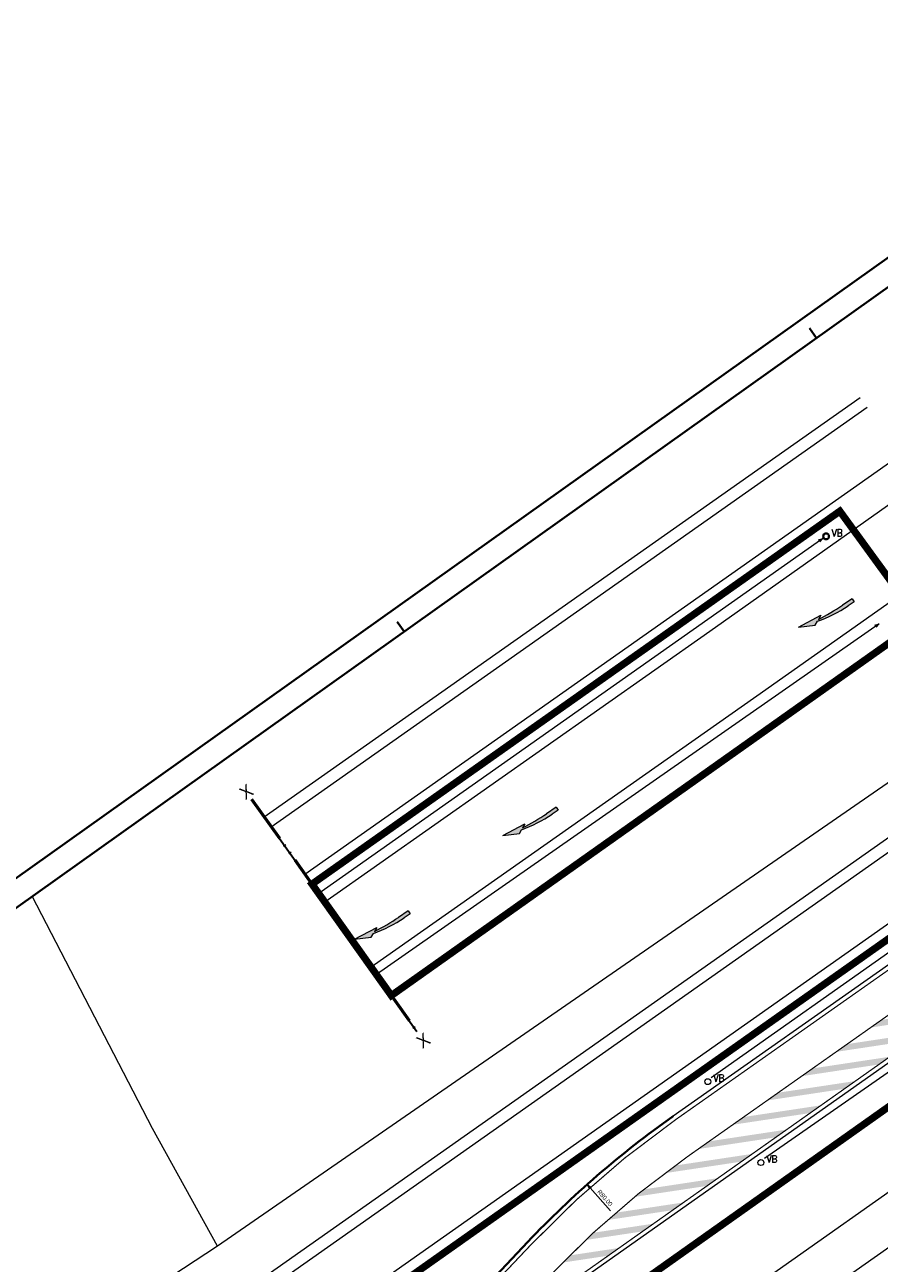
# Model space of a CAD drawing. Header units: metres. Extents: x 148316 to 148653, y 486436 to 486744.
# Tile 40 of 110: x 148457 to 148528, y 486641 to 486744. Entities that reach past the tile are written whole.
import ezdxf
from ezdxf.enums import TextEntityAlignment as Align

# ---------------------------------------------------------------- set-up
doc = ezdxf.new("R2010")
doc.units = ezdxf.units.M
doc.header["$MEASUREMENT"] = 0
doc.linetypes.add('bladgr', pattern=[6.12, 4, -0.66, 0.07, -0.66, 0.07, -0.66])
doc.linetypes.add('zebra b 4', pattern=[1, 0.5, -0.5])
doc.layers.get('Defpoints').update_dxf_attribs({"color": 253, "lineweight": 13})
doc.layers.add('BWR-alg-raster boundary', color=151, linetype='Continuous', lineweight=13, plot=False)
for name, color, linetype, lineweight in [('BWR-nieuw-belijning-kantstreep dik 100', 51, 'Continuous', 0), ('BWR-nieuw-belijning-zebra-b4000', 51, 'zebra b 4', 0), ('N-WE-VW-MARKERING_PIJL-G', 7, 'Continuous', 0), ('TOP-L-topo objecten punt', 7, 'Continuous', 0), ('TOP-L-topo objecten vlak', 7, 'Continuous', 0), ('WVB-alg-bladgrens', 2, 'bladgr', 53), ('WVB-alg-onderhoek', 7, 'Continuous', 30), ('WVB-alg-werkgrens', 6, 'Continuous', 53), ('WVB-dim-terr-maatvoering 018', 7, 'Continuous', 13), ('WVB-pen-dik 035', 1, 'Continuous', 40), ('WVB-tekst-dik 035', 1, 'Continuous', 40)]:
    doc.layers.add(name, color=color, linetype=linetype, lineweight=lineweight)
doc.styles.add('1 200   0.18', font='WORKING.shx', dxfattribs={"height": 0.36})
doc.styles.add('Style-STANDARD', font='STANDARD.shx')
doc.styles.add('Style-WORKING', font='WORKING.shx')
doc.dimstyles.new('TER 1 200', dxfattribs={"dimtxt": 0.36, "dimasz": 0.36, "dimexe": 0.18, "dimexo": 0.0625, "dimgap": 0.18, "dimtad": 1, "dimzin": 0, "dimdsep": 46, "dimtxsty": '1 200   0.18', "dimblk": 'TerminatorOpen_0.5', "dimcen": 0, "dimse1": 1, "dimse2": 1, "dimclrd": 256, "dimclre": 256, "dimclrt": 7, "dimazin": 0, "dimtfac": 1, "dimtdec": 0, "dimtmove": 1, "dimatfit": 1, "dimldrblk": 'TerminatorOpen_0.5', "dimfxl": 0.18, "dimfxlon": 1, "dimfrac": 2, "dimtolj": 1, "dimtzin": 0, "dimlwd": -1, "dimlwe": -1, "dimarcsym": 0})

# ---------------------------------------------------------------- blocks, each defined once
blk = doc.blocks.new('N-SVW-MARKERING_PIJL_VERDRIJF_RE_5.0')
at = {"linetype": 'Continuous'}
blk.add_hatch(color=256, dxfattribs=at).paths.add_polyline_path([(6, 1.5), (0, 1.5), (0, -1.5), (9.6, -1.5, -0.024122), (28.9, -2.4, -0.004791), (32.7, -2.8), (29.2, -4.6), (50, -6.6), (37.5, -0.4), (34.3, -2, 0.062013)])
for p, q in [((0, 1.5), (6, 1.5)), ((0, -1.5), (0, 1.5)), ((0, -1.5), (9.6, -1.5)), ((29.2, -4.6), (32.7, -2.8)), ((50, -6.6), (29.2, -4.6)), ((37.5, -0.4), (34.3, -2)), ((50, -6.6), (37.5, -0.4))]:
    blk.add_line(p, q)
for centre, radius, start, end in [((6.1, -113.9), 115.4, 75.8527, 90.0468), ((9.9, -201.7), 200.2, 83.4664, 90.0916)]:
    blk.add_arc(centre, radius, start, end)
blk = doc.blocks.new('14')
at = {"color": 0, "linetype": 'ByBlock', "lineweight": -2}
blk.add_circle((0, 0), 0.25, dxfattribs=at)
at = {"color": 0, "linetype": 'ByBlock', "lineweight": -2, "style": 'Style-STANDARD'}
blk.add_text('VB', height=0.6, dxfattribs=at).set_placement((0.483, 0))
blk = doc.blocks.new('TerminatorOpen_0.5')
at = {"color": 0, "linetype": 'ByBlock', "lineweight": -2}
for q in [(-1, 0.25), (-1, 0), (-1, -0.25)]:
    blk.add_line((0, 0), q, dxfattribs=at)
blk = doc.blocks.new('*D31')
at = {"layer": 'Defpoints', "color": 0, "lineweight": 40, "transparency": 16777216}
for p in [(148503.52, 486647.8), (148556.69, 486588.03)]:
    blk.add_point(p, dxfattribs=at)
at = {"layer": 'WVB-dim-terr-maatvoering 018', "transparency": 16777216}
blk.add_line((148505.46, 486645.61), (148503.76, 486647.53), dxfattribs=at)
at = {"layer": 'WVB-dim-terr-maatvoering 018', "transparency": 16777216, "xscale": 0.36, "yscale": 0.36, "zscale": 0.36, "rotation": 131.6531821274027}
blk.add_blockref('TerminatorOpen_0.5', (148503.52, 486647.8), dxfattribs=at)
at = {"layer": 'WVB-dim-terr-maatvoering 018', "color": 7, "transparency": 16777216, "insert": (148505, 486646.68), "char_height": 0.36, "attachment_point": 5, "rotation": 311.6532, "style": '1 200   0.18'}
blk.add_mtext('\\A1;\\C7;R80.00', dxfattribs=at)

msp = doc.modelspace()

# ---------------------------------------------------------------- hatches: boundary and pattern name
at = {"layer": 'BWR-nieuw-belijning-zebra-b4000', "linetype": 'Continuous'}
for points in [[(148509.956, 486648.734), (148516.288, 486649.691), (148517.202, 486650.335), (148510.814, 486649.369, 0.0034931)], [(148507.457, 486646.773), (148513.427, 486647.676), (148514.341, 486648.32), (148508.227, 486647.395, 0.0032389)], [(148505.198, 486644.849), (148510.392, 486645.634), (148510.631, 486645.716, 0.070675), (148510.681, 486645.742), (148511.479, 486646.304), (148505.896, 486645.46, 0.0030375)], [(148503.387, 486643.192), (148508.065, 486643.899), (148508.979, 486644.543), (148504.033, 486643.795, 0.0028924)], [(148501.474, 486641.319), (148505.204, 486641.883), (148506.118, 486642.527), (148502.068, 486641.915, 0.0027524)]]:
    msp.add_hatch(color=7, dxfattribs=at).paths.add_polyline_path(points)

# ---------------------------------------------------------------- linework, layer by layer
at = {"layer": 'BWR-alg-raster boundary', "lineweight": 30}
msp.add_line((148475.675, 486679.771), (148489.406, 486660.478), dxfattribs=at)
at = {"layer": 'BWR-nieuw-belijning-kantstreep dik 100', "color": 7, "flags": 128}
msp.add_lwpolyline([(148495.409, 486634.928, 0.1, 0.1, 0), (148530.138, 486659.458, 0.1, 0.1, 0), (148549.482, 486673.058, 0.1, 0.1, 0)], format="xyseb", dxfattribs=at)
at = {"layer": 'BWR-nieuw-belijning-kantstreep dik 100', "color": 7, "const_width": 0.1, "flags": 128}
for points in [[(148510.859, 486653.172), (148529.747, 486666.459), (148533.465, 486669.07)], [(148529.374, 486662.457), (148526.814, 486660.653), (148511.86, 486650.119)], [(148498.851, 486642.791), (148484.395, 486627.525)]]:
    msp.add_lwpolyline(points, dxfattribs=at)
for points in [[(148510.859, 486653.172, 0.0499447), (148498.851, 486642.791)], [(148511.86, 486650.119, 0.049781), (148500.383, 486640.191)]]:
    msp.add_lwpolyline(points, format="xyb", dxfattribs=at)
at = {"layer": 'BWR-nieuw-belijning-zebra-b4000', "color": 7, "linetype": 'Continuous', "extrusion": (0, 0, -1)}
for points in [[(-148527.958, 486661.459), (-148527.044, 486660.816), (-148534.37, 486662.429), (-148533.456, 486661.785)], [(-148525.097, 486659.444), (-148524.183, 486658.8), (-148531.509, 486660.413), (-148530.595, 486659.769)], [(-148522.236, 486657.428), (-148521.322, 486656.784), (-148528.647, 486658.398), (-148527.733, 486657.754)], [(-148513.652, 486651.381), (-148512.738, 486650.738), (-148520.063, 486652.351), (-148519.149, 486651.707)]]:
    msp.add_solid(points, dxfattribs=at)
at = {"layer": 'BWR-nieuw-belijning-zebra-b4000', "color": 7, "linetype": 'Continuous'}
for points in [[(148519.374, 486655.413), (148518.46, 486654.769), (148525.786, 486656.382), (148524.872, 486655.738)], [(148516.513, 486653.397), (148515.599, 486652.753), (148522.925, 486654.366), (148522.011, 486653.722)]]:
    msp.add_solid(points, dxfattribs=at)
at = {"layer": 'TOP-L-topo objecten vlak', "color": 7, "linetype": 'Continuous', "lineweight": 0}
for p, q in [((148476.729, 486678.29), (148526.171, 486713.089)), ((148477.309, 486677.475), (148526.751, 486712.275)), ((148480.111, 486673.538), (148529.553, 486708.338)), ((148420.818, 486600.786), (148544.181, 486687.614)), ((148421.29, 486599.895), (148544.761, 486686.799)), ((148424.723, 486596.403), (148547.563, 486682.862)), ((148472.849, 486642.684), (148436.257, 486618.701))]:
    msp.add_line(p, q, dxfattribs=at)
at = {"layer": 'TOP-L-topo objecten vlak', "color": 7, "linetype": 'Continuous', "lineweight": 0, "flags": 128}
for points in [[(148531.192, 486706.035), (148513.707, 486693.671), (148481.754, 486671.229)], [(148535.062, 486700.598), (148517.594, 486688.311), (148485.604, 486665.82)], [(148542.108, 486690.526), (148472.849, 486642.684), (148467.453, 486652.449), (148457.492, 486671.708)], [(148549.206, 486680.553), (148529.546, 486666.745), (148510.658, 486653.458)], [(148553.057, 486675.143), (148530.34, 486659.172), (148480.64, 486624.068)], [(148457.314, 486597.229), (148479.331, 486612.624), (148480.293, 486613.22), (148514.032, 486636.958), (148558.121, 486668.028)], [(148459.573, 486593.997), (148476.608, 486605.955), (148482.452, 486610.097), (148516.527, 486634.153), (148560.316, 486664.945)]]:
    msp.add_lwpolyline(points, dxfattribs=at)
at = {"layer": 'WVB-alg-bladgrens', "linetype": 'bladgr'}
msp.add_line((148475.675, 486679.771), (148489.406, 486660.478), dxfattribs=at)
at = {"layer": 'WVB-alg-onderhoek', "lineweight": 40}
msp.add_line((148555.606, 486743.993), (148316.079, 486573.514), dxfattribs=at)
at = {"layer": 'WVB-alg-onderhoek', "lineweight": 40, "flags": 128}
msp.add_lwpolyline([(148415.711, 486440.428), (148650.349, 486607.428), (148555.136, 486741.204), (148320.498, 486574.204)], close=True, dxfattribs=at)
for points in [[(148522.547, 486718.01), (148521.968, 486718.824)], [(148488.329, 486693.656), (148487.749, 486694.47)]]:
    msp.add_lwpolyline(points, dxfattribs=at)
at = {"layer": 'WVB-alg-werkgrens', "const_width": 0.6, "flags": 128}
msp.add_lwpolyline([(148480.696, 486672.716), (148487.276, 486663.471), (148531.13, 486694.528), (148524.488, 486703.647)], close=True, dxfattribs=at)
msp.add_lwpolyline([(148480.696, 486672.716), (148487.276, 486663.471), (148531.13, 486694.528), (148524.488, 486703.647)], close=True, dxfattribs=at)
for points in [[(148548.149, 486682.039), (148429.135, 486597.978)], [(148497.467, 486632.243), (148554.728, 486672.795)]]:
    msp.add_lwpolyline(points, dxfattribs=at)
at = {"layer": 'WVB-dim-terr-maatvoering 018'}
for p, q in [((148523.076, 486701.394), (148481.26, 486671.924)), ((148527.746, 486694.315), (148486.036, 486665.213)), ((148548.712, 486681.247), (148513.811, 486656.651)), ((148553.488, 486674.537), (148518.241, 486649.944))]:
    msp.add_line(p, q, dxfattribs=at)
at = {"layer": 'WVB-dim-terr-maatvoering 018', "flags": 128}
for points in [[(148522.73, 486701.26), (148523.076, 486701.394), (148522.834, 486701.113)], [(148527.399, 486694.183), (148527.746, 486694.315), (148527.502, 486694.036)]]:
    msp.add_lwpolyline(points, dxfattribs=at)
at = {"layer": 'WVB-pen-dik 035'}
msp.add_line((148498.597, 486643.032), (148484.141, 486627.765), dxfattribs=at)
msp.add_arc((148556.686, 486588.026), 80, 125.12432, 136.56131, dxfattribs=at)

# ---------------------------------------------------------------- block references
at = {"layer": 'N-WE-VW-MARKERING_PIJL-G', "xscale": 0.1, "yscale": 0.1, "zscale": 0.1, "rotation": 213.7118950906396}
for p in [(148525.587, 486696.254), (148501.04, 486678.963), (148488.755, 486670.365)]:
    msp.add_blockref('N-SVW-MARKERING_PIJL_VERDRIJF_RE_5.0', p, dxfattribs=at)
at = {"layer": 'TOP-L-topo objecten punt', "color": 7, "linetype": 'Continuous', "lineweight": 0, "xscale": 0.9750000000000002, "yscale": 0.9750000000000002, "zscale": 0.65}
for p in [(148513.531, 486656.327), (148517.941, 486649.616)]:
    msp.add_blockref('14', p, dxfattribs=at)
at = {"layer": 'WVB-tekst-dik 035', "linetype": 'Continuous', "xscale": 0.9750000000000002, "yscale": 0.9750000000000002, "zscale": 0.65}
msp.add_blockref('14', (148523.343, 486701.558), dxfattribs=at)

# ---------------------------------------------------------------- texts
at = {"layer": 'WVB-tekst-dik 035', "linetype": 'Continuous', "style": 'Style-WORKING', "width": 0.983051}
for p in [(148475.245, 486680.374), (148489.931, 486659.741)]:
    msp.add_text('X', height=1.067, rotation=35.4407, dxfattribs=at).set_placement(p, align=Align.MIDDLE_CENTER)

# ---------------------------------------------------------------- dimensions: what is measured, and where the dimension line sits
at = {"layer": 'WVB-dim-terr-maatvoering 018'}
dim = msp.add_radius_dim(center=(148556.686, 486588.026), mpoint=(148503.516, 486647.8), text='\\C7;<>', dimstyle='TER 1 200', override={"dimtdec": 2, "dimtmove": 1}, dxfattribs=at)
dim.commit()
dim.dimension.update_dxf_attribs({"geometry": '*D31', "text_midpoint": (148504.73, 486646.436), "dimtype": 164})

doc.saveas('drawing.dxf')
